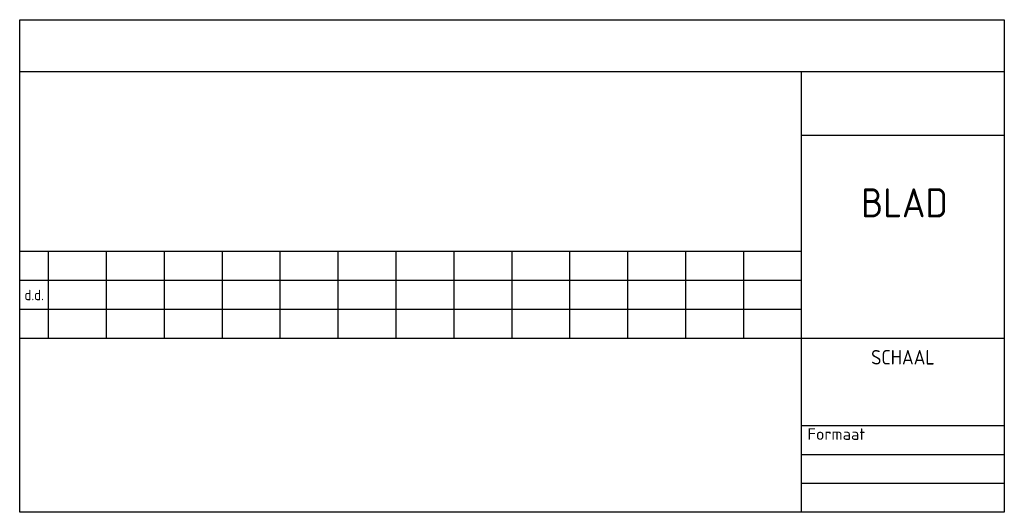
# Model space of a CAD drawing. Extents: x -85 to 0, y 0 to 42.5.
import ezdxf
from ezdxf.enums import TextEntityAlignment as Align

# ---------------------------------------------------------------- set-up
doc = ezdxf.new("R2010")
doc.units = 0
doc.header["$LTSCALE"] = 0.1
doc.header["$MEASUREMENT"] = 0
doc.layers.add('A0-LOGO-25', color=7, linetype='CONTINUOUS')
doc.layers.add('A0-LOGO-50', color=9, linetype='CONTINUOUS')
doc.styles.add('ISO', font='ISO.SHX')

msp = doc.modelspace()

# ---------------------------------------------------------------- linework, layer by layer
at = {"layer": 'A0-LOGO-25'}
for p, q in [((0, 38), (-85, 38)), ((-17.5, 0), (-17.5, 38)), ((0, 32.5), (-17.5, 32.5)), ((-17.5, 22.5), (-85, 22.5)), ((-82.5, 15), (-82.5, 22.5)), ((-77.5, 15), (-77.5, 22.5)), ((-72.5, 15), (-72.5, 22.5)), ((-67.5, 15), (-67.5, 22.5)), ((-62.5, 15), (-62.5, 22.5)), ((-57.5, 15), (-57.5, 22.5)), ((-52.5, 15), (-52.5, 22.5)), ((-47.5, 15), (-47.5, 22.5)), ((-42.5, 15), (-42.5, 22.5)), ((-37.5, 15), (-37.5, 22.5)), ((-32.5, 15), (-32.5, 22.5)), ((-27.5, 15), (-27.5, 22.5)), ((-22.5, 15), (-22.5, 22.5)), ((-17.5, 20), (-85, 20)), ((-17.5, 17.5), (-85, 17.5)), ((0, 15), (-85, 15)), ((-17.5, 7.5), (0, 7.5)), ((-17.5, 5), (0, 5)), ((-17.5, 2.5), (0, 2.5))]:
    msp.add_line(p, q, dxfattribs=at)
at = {"layer": 'A0-LOGO-50'}
msp.add_3dface([(-85, 0), (-85, 42.5), (0, 42.5), (0, 0)], dxfattribs=at)

# ---------------------------------------------------------------- texts
at = {"layer": 'A0-LOGO-25', "style": 'ISO'}
msp.add_text('d.d.', height=0.9, rotation=360, dxfattribs=at).set_placement((-83.75, 18.75), align=Align.MIDDLE)
msp.add_text('SCHAAL', height=1.25, dxfattribs=at).set_placement((-8.75, 12.75), align=Align.CENTER)
at = {"layer": 'A0-LOGO-25', "style": 'ISO', "width": 0.9375}
msp.add_text('Formaat', height=1, dxfattribs=at).set_placement((-17, 6.25), (-12, 6.25), align=Align.FIT)
at = {"layer": 'A0-LOGO-50', "style": 'ISO'}
msp.add_text('BLAD', height=2.5, dxfattribs=at).set_placement((-8.62, 25.452), align=Align.CENTER)

doc.saveas('drawing.dxf')
